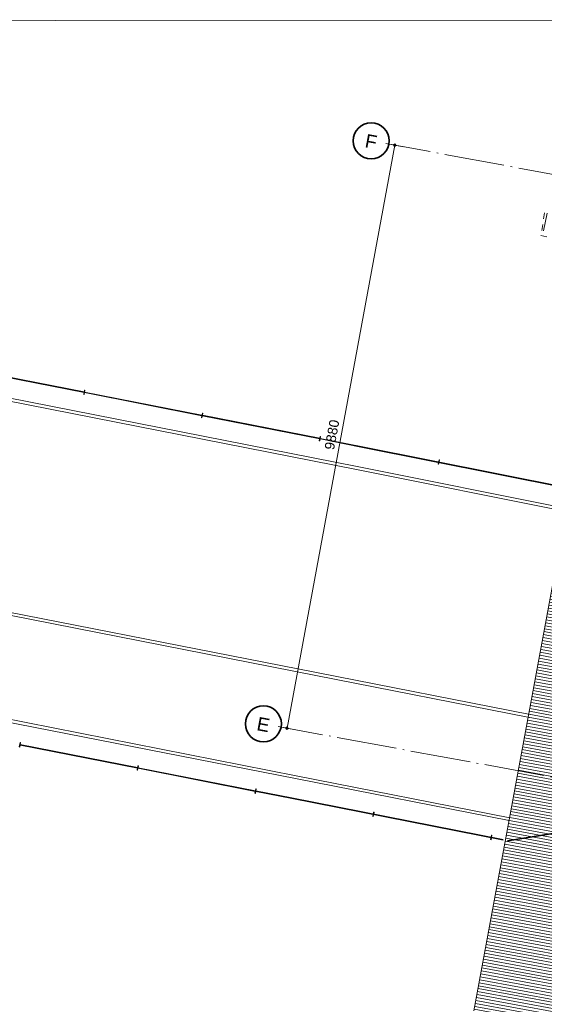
# Model space of a CAD drawing. Extents: x -294884 to 286267, y 0 to 1429765.
# Tile 37 of 178: x 23022 to 31759, y 193648 to 210056. Entities that reach past the tile are written whole.
import ezdxf

# ---------------------------------------------------------------- set-up
doc = ezdxf.new("R2010")
doc.units = 0
doc.header["$MEASUREMENT"] = 0
doc.linetypes.add('DASHDOT', pattern=[1250, 1000, -112.5, 25, -112.5])
doc.linetypes.add('DASHED', pattern=[200, 100, -100])
for name, color, linetype in [('A-0020-KADER', 8, 'Continuous'), ('A-0030-STRAMIEN', 1, 'Continuous'), ('A-0038-STR-MAATLIJN', 1, 'Continuous'), ('A-0210-WAND-BU', 8, 'Continuous'), ('A-1130-TXT+MT-BE', 1, 'Continuous')]:
    doc.layers.add(name, color=color, linetype=linetype)
doc.dimstyles.new('@D00GM', dxfattribs={"dimtxt": 135, "dimasz": 1, "dimexe": 0.18, "dimexo": 0.0625, "dimgap": 13.5, "dimtad": 1, "dimdec": 0, "dimzin": 0, "dimdsep": 46, "dimtxsty": 'Standard', "dimblk": '^SD00____100_10', "dimcen": 0.09, "dimse1": 1, "dimse2": 1, "dimclrd": 1, "dimadec": 0, "dimazin": 0, "dimtfac": 1, "dimtdec": 4, "dimtmove": 0, "dimatfit": 3, "dimfxl": 0, "dimtolj": 1, "dimtzin": 0, "dimlwd": 13, "dimarcsym": 0})
doc.dimstyles.new('@D03ST', dxfattribs={"dimtxt": 162, "dimasz": 1, "dimexe": 0.18, "dimexo": 0.0625, "dimgap": 16.2, "dimtad": 1, "dimdec": 0, "dimzin": 0, "dimdsep": 46, "dimtxsty": 'Standard', "dimblk": '^SD03____100_10', "dimcen": 0.09, "dimse1": 1, "dimse2": 1, "dimclrd": 1, "dimadec": 0, "dimazin": 0, "dimtfac": 1, "dimtdec": 4, "dimtmove": 0, "dimatfit": 3, "dimfxl": 0, "dimtolj": 1, "dimtzin": 0, "dimlwd": 13, "dimarcsym": 0})

# ---------------------------------------------------------------- blocks, each defined once
blk = doc.blocks.new('*D')
at = {"color": 1, "linetype": 'Continuous', "lineweight": 13}
for points in [[(62927, 114665), (63143, 119960)], [(63293, 119954), (62993, 119966)], [(79682, 118845), (79383, 118875)], [(79499, 118522), (79533, 118860)], [(78427, 113303), (78957, 118577)], [(79106, 118562), (78808, 118592)], [(79148, 115040), (79499, 118522)], [(79648, 118507), (79349, 118537)], [(79648, 118507), (79349, 118537)], [(78968, 113249), (79148, 115040)], [(79298, 115025), (78999, 115055)], [(79298, 115025), (78999, 115055)], [(63077, 114659), (62777, 114671)], [(78576, 113288), (78278, 113318)], [(79118, 113234), (78819, 113264)], [(79118, 113234), (78819, 113264)], [(78934, 112910), (78968, 113249)], [(79084, 112895), (78785, 112925)], [(-122398, 58428), (-122398, 58128)], [(-117098, 58425), (-117098, 58125)], [(-117098, 58275), (-122398, 58278)], [(26619, -2220), (26619, -1920)], [(26619, -2220), (26619, -1920)], [(31919, -2220), (31919, -1920)], [(31919, -2220), (31919, -1920)], [(26619, -2070), (31919, -2070)], [(26619, -2070), (31919, -2070)], [(117098, -58425), (117098, -58125)], [(122398, -58428), (122398, -58128)], [(117098, -58275), (122398, -58278)]]:
    blk.add_lwpolyline(points, dxfattribs=at)
at = {"color": 7, "linetype": 'Continuous', "lineweight": 18}
for points in [[(63166, 119959), (63144, 119983), (63120, 119961), (63142, 119937)], [(79555, 118858), (79535, 118883), (79510, 118863), (79530, 118838)], [(78980, 118574), (78960, 118599), (78934, 118579), (78955, 118554)], [(79521, 118520), (79501, 118545), (79476, 118524), (79496, 118499)], [(79521, 118520), (79501, 118545), (79476, 118524), (79496, 118499)], [(79171, 115037), (79151, 115063), (79126, 115042), (79146, 115017)], [(79171, 115037), (79151, 115063), (79126, 115042), (79146, 115017)], [(62950, 114664), (62928, 114688), (62904, 114666), (62926, 114642)], [(78450, 113301), (78429, 113326), (78404, 113305), (78425, 113280)], [(78991, 113246), (78971, 113272), (78945, 113251), (78966, 113226)], [(78991, 113246), (78971, 113272), (78945, 113251), (78966, 113226)], [(78957, 112908), (78937, 112933), (78911, 112913), (78932, 112888)], [(-122398, 58301), (-122421, 58278), (-122398, 58255), (-122375, 58278)], [(-117098, 58298), (-117121, 58275), (-117098, 58252), (-117075, 58275)], [(26619, -2093), (26642, -2070), (26619, -2047), (26596, -2070)], [(26619, -2093), (26642, -2070), (26619, -2047), (26596, -2070)], [(31919, -2093), (31942, -2070), (31919, -2047), (31896, -2070)], [(31919, -2093), (31942, -2070), (31919, -2047), (31896, -2070)], [(117098, -58298), (117121, -58275), (117098, -58252), (117075, -58275)], [(122398, -58301), (122421, -58278), (122398, -58255), (122375, -58278)]]:
    blk.add_lwpolyline(points, close=True, dxfattribs=at)
at = {"layer": 'A-0030-STRAMIEN', "color": 1, "linetype": 'Continuous', "lineweight": 13}
for points in [[(139855, 104285), (140818, 109496)], [(140965, 109469), (140670, 109524)], [(140003, 104257), (139708, 104312)], [(150193, -2166), (150193, -1866)], [(155493, -2166), (155493, -1866)], [(150193, -2016), (155493, -2016)], [(162027, -30782), (162027, -31082)], [(167327, -30782), (167327, -31082)], [(167327, -30932), (162027, -30932)]]:
    blk.add_lwpolyline(points, dxfattribs=at)
at = {"layer": 'A-0030-STRAMIEN', "color": 7, "linetype": 'Continuous', "lineweight": 18}
for points in [[(140840, 109492), (140822, 109519), (140795, 109501), (140814, 109474)], [(139878, 104280), (139859, 104307), (139833, 104289), (139851, 104262)], [(150193, -2039), (150216, -2016), (150193, -1993), (150170, -2016)], [(155493, -2039), (155516, -2016), (155493, -1993), (155470, -2016)], [(162027, -30909), (162004, -30932), (162027, -30955), (162050, -30932)], [(167327, -30909), (167304, -30932), (167327, -30955), (167350, -30932)]]:
    blk.add_lwpolyline(points, close=True, dxfattribs=at)
at = {"layer": 'A-0038-STR-MAATLIJN', "color": 1, "linetype": 'Continuous', "lineweight": 13}
for points in [[(54211, 116191), (54774, 129790)], [(54924, 129784), (54624, 129797)], [(93531, 103792), (95230, 122696)], [(95379, 122683), (95080, 122709)], [(54361, 116185), (54061, 116197)], [(134881, 116129), (134586, 116184)], [(132939, 106441), (134733, 116156)], [(140523, 109551), (141512, 114908)], [(141660, 114881), (141365, 114935)], [(139716, 105182), (140523, 109551)], [(140670, 109524), (140375, 109578)], [(140670, 109524), (140375, 109578)], [(133086, 106414), (132791, 106468)], [(139560, 104339), (139716, 105182)], [(139863, 105155), (139568, 105209)], [(139863, 105155), (139568, 105209)], [(139708, 104312), (139413, 104366)], [(93680, 103778), (93382, 103805)], [(58982, 102621), (58994, 102921)], [(58988, 102771), (64711, 102534)], [(64705, 102384), (64717, 102684)], [(136364, 96015), (136419, 96310)], [(136392, 96163), (141960, 95134)], [(141932, 94987), (141987, 95282)], [(98404, 84548), (98430, 84847)], [(98417, 84697), (105364, 84073)], [(105351, 83924), (105378, 84222)], [(41370, -1148), (41370, -1448)], [(99055, -1148), (99055, -1448)], [(151050, -1420), (151050, -1120)], [(160941, -1420), (160941, -1120)], [(27759, -1151), (27759, -1451)], [(41370, -1298), (27759, -1301)], [(80074, -1152), (80074, -1452)], [(99055, -1298), (80074, -1302)], [(151050, -1270), (160941, -1270)], [(150193, -1866), (150193, -1566)], [(151050, -1866), (151050, -1566)], [(151050, -1866), (151050, -1566)], [(155493, -1866), (155493, -1566)], [(155493, -1866), (155493, -1566)], [(160941, -1866), (160941, -1566)], [(163921, -1933), (163921, -1633)], [(167496, -1933), (167496, -1633)], [(85620, -2081), (85620, -1781)], [(85620, -2081), (85620, -1781)], [(150193, -1716), (151050, -1716)], [(151050, -1716), (155493, -1716)], [(155493, -1716), (160941, -1716)], [(163921, -1783), (167496, -1783)], [(87964, -2761), (87964, -2461)], [(87964, -2611), (89764, -2611)], [(89764, -2761), (89764, -2461)], [(89764, -2761), (89764, -2461)], [(89764, -2611), (93264, -2611)], [(93264, -2761), (93264, -2461)], [(16419, -29459), (16419, -29759)], [(30030, -29462), (30030, -29762)], [(85801, -29491), (85801, -29791)], [(104781, -29495), (104781, -29795)], [(16419, -29609), (30030, -29612)], [(85801, -29641), (104781, -29645)], [(156589, -30203), (156589, -29903)], [(166470, -30203), (166470, -29903)], [(166470, -30053), (156589, -30053)], [(91591, -30907), (91591, -30607)], [(95091, -30907), (95091, -30607)], [(95091, -30907), (95091, -30607)], [(96891, -30907), (96891, -30607)], [(95091, -30757), (91591, -30757)], [(96891, -30757), (95091, -30757)]]:
    blk.add_lwpolyline(points, dxfattribs=at)
at = {"layer": 'A-0038-STR-MAATLIJN', "color": 7, "linetype": 'Continuous', "lineweight": 18}
for points in [[(54797, 129790), (54775, 129813), (54751, 129791), (54773, 129768)], [(95253, 122694), (95232, 122719), (95207, 122698), (95228, 122673)], [(54234, 116190), (54212, 116214), (54188, 116192), (54210, 116168)], [(134756, 116152), (134737, 116179), (134711, 116161), (134729, 116134)], [(141535, 114904), (141516, 114930), (141490, 114912), (141508, 114885)], [(140545, 109547), (140527, 109574), (140500, 109555), (140519, 109528)], [(140545, 109547), (140527, 109574), (140500, 109555), (140519, 109528)], [(132961, 106437), (132943, 106463), (132916, 106445), (132934, 106418)], [(139738, 105178), (139720, 105205), (139693, 105186), (139712, 105159)], [(139738, 105178), (139720, 105205), (139693, 105186), (139712, 105159)], [(139583, 104335), (139564, 104362), (139538, 104343), (139556, 104317)], [(93554, 103790), (93533, 103815), (93508, 103794), (93529, 103769)], [(58987, 102748), (59011, 102770), (58989, 102794), (58965, 102772)], [(64710, 102511), (64734, 102533), (64712, 102557), (64688, 102535)], [(136387, 96140), (136414, 96158), (136396, 96185), (136369, 96167)], [(141956, 95112), (141982, 95130), (141964, 95157), (141937, 95138)], [(98415, 84674), (98440, 84695), (98419, 84720), (98394, 84699)], [(105362, 84050), (105387, 84071), (105366, 84096), (105342, 84075)], [(27759, -1278), (27736, -1301), (27759, -1324), (27782, -1301)], [(41370, -1275), (41347, -1298), (41370, -1321), (41393, -1298)], [(80074, -1279), (80051, -1302), (80074, -1325), (80097, -1302)], [(99055, -1275), (99032, -1298), (99055, -1321), (99078, -1298)], [(151050, -1293), (151073, -1270), (151050, -1247), (151027, -1270)], [(160941, -1293), (160964, -1270), (160941, -1247), (160918, -1270)], [(150193, -1739), (150216, -1716), (150193, -1693), (150170, -1716)], [(151050, -1739), (151073, -1716), (151050, -1693), (151027, -1716)], [(151050, -1739), (151073, -1716), (151050, -1693), (151027, -1716)], [(155493, -1739), (155516, -1716), (155493, -1693), (155470, -1716)], [(155493, -1739), (155516, -1716), (155493, -1693), (155470, -1716)], [(160941, -1739), (160964, -1716), (160941, -1693), (160918, -1716)], [(163921, -1806), (163944, -1783), (163921, -1760), (163898, -1783)], [(167496, -1806), (167519, -1783), (167496, -1760), (167473, -1783)], [(85620, -1954), (85643, -1931), (85620, -1908), (85597, -1931)], [(85620, -1954), (85643, -1931), (85620, -1908), (85597, -1931)], [(87964, -2634), (87987, -2611), (87964, -2588), (87941, -2611)], [(89764, -2634), (89787, -2611), (89764, -2588), (89741, -2611)], [(89764, -2634), (89787, -2611), (89764, -2588), (89741, -2611)], [(93264, -2634), (93287, -2611), (93264, -2588), (93241, -2611)], [(16419, -29586), (16442, -29609), (16419, -29632), (16396, -29609)], [(30030, -29589), (30053, -29612), (30030, -29635), (30007, -29612)], [(85801, -29618), (85824, -29641), (85801, -29664), (85778, -29641)], [(104781, -29622), (104804, -29645), (104781, -29668), (104758, -29645)], [(156589, -30076), (156566, -30053), (156589, -30030), (156612, -30053)], [(166470, -30076), (166447, -30053), (166470, -30030), (166492, -30053)], [(91591, -30780), (91568, -30757), (91591, -30734), (91614, -30757)], [(95091, -30780), (95068, -30757), (95091, -30734), (95114, -30757)], [(95091, -30780), (95068, -30757), (95091, -30734), (95114, -30757)], [(96891, -30780), (96868, -30757), (96891, -30734), (96914, -30757)]]:
    blk.add_lwpolyline(points, close=True, dxfattribs=at)
at = {"layer": 'A-0038-STR-MAATLIJN', "color": 1, "linetype": 'Continuous'}
blk.add_point((85620, -1931), dxfattribs=at)
at = {"layer": 'A-1130-TXT+MT-BE', "color": 7, "linetype": 'Continuous', "lineweight": 18}
for points in [[(63183, 129448), (63161, 129471), (63137, 129449), (63159, 129426)], [(62797, 119974), (62774, 119998), (62751, 119976), (62773, 119952)], [(62797, 119974), (62774, 119998), (62751, 119976), (62773, 119952)], [(62627, 115817), (62605, 115841), (62581, 115819), (62603, 115795)], [(62627, 115817), (62605, 115841), (62581, 115819), (62603, 115795)], [(62581, 114678), (62559, 114702), (62535, 114680), (62557, 114656)], [(-131879, 57937), (-131902, 57914), (-131879, 57891), (-131856, 57914)], [(-122398, 57931), (-122421, 57908), (-122398, 57885), (-122375, 57908)], [(-122398, 57931), (-122421, 57908), (-122398, 57885), (-122375, 57908)], [(-118237, 57929), (-118260, 57906), (-118237, 57883), (-118214, 57906)], [(-118237, 57929), (-118260, 57906), (-118237, 57883), (-118214, 57906)], [(-117097, 57928), (-117120, 57905), (-117097, 57882), (-117074, 57905)], [(26618, -1723), (26641, -1700), (26618, -1677), (26595, -1700)], [(27759, -1723), (27782, -1700), (27759, -1677), (27736, -1700)], [(27759, -1723), (27782, -1700), (27759, -1677), (27736, -1700)], [(31919, -1723), (31942, -1700), (31919, -1677), (31896, -1700)], [(31919, -1723), (31942, -1700), (31919, -1677), (31896, -1700)], [(41400, -1723), (41423, -1700), (41400, -1677), (41377, -1700)], [(25452, -30693), (25475, -30670), (25452, -30647), (25429, -30670)], [(30752, -30693), (30775, -30670), (30752, -30647), (30729, -30670)], [(70982, -33871), (70960, -33848), (70937, -33871), (70960, -33894)], [(115063, -33871), (115040, -33848), (115017, -33871), (115040, -33894)], [(70982, -34871), (70960, -34848), (70937, -34871), (70960, -34894)], [(115063, -34871), (115040, -34848), (115017, -34871), (115040, -34894)], [(117097, -57928), (117120, -57905), (117097, -57882), (117074, -57905)], [(118237, -57929), (118260, -57906), (118237, -57883), (118214, -57906)], [(118237, -57929), (118260, -57906), (118237, -57883), (118214, -57906)], [(122398, -57931), (122421, -57908), (122398, -57885), (122375, -57908)], [(122398, -57931), (122421, -57908), (122398, -57885), (122375, -57908)], [(131879, -57937), (131902, -57914), (131879, -57891), (131856, -57914)]]:
    blk.add_lwpolyline(points, close=True, dxfattribs=at)
at = {"layer": 'A-1130-TXT+MT-BE', "color": 1, "linetype": 'Continuous', "lineweight": 13}
for points in [[(62774, 119975), (63160, 129448)], [(63310, 129442), (63010, 129455)], [(62604, 115818), (62774, 119975)], [(62923, 119969), (62624, 119981)], [(62923, 119969), (62624, 119981)], [(62754, 115812), (62454, 115824)], [(62754, 115812), (62454, 115824)], [(62558, 114679), (62604, 115818)], [(62708, 114673), (62408, 114685)], [(-131879, 58064), (-131879, 57764)], [(-122398, 58058), (-122398, 57758)], [(-122398, 58058), (-122398, 57758)], [(-118237, 58056), (-118237, 57756)], [(-118237, 58056), (-118237, 57756)], [(-117097, 58055), (-117097, 57755)], [(-122398, 57908), (-131879, 57914)], [(-118237, 57906), (-122398, 57908)], [(-117097, 57905), (-118237, 57906)], [(26618, -1850), (26618, -1550)], [(27759, -1850), (27759, -1550)], [(27759, -1850), (27759, -1550)], [(31919, -1850), (31919, -1550)], [(31919, -1850), (31919, -1550)], [(41400, -1850), (41400, -1550)], [(26618, -1700), (27759, -1700)], [(27759, -1700), (31919, -1700)], [(31919, -1700), (41400, -1700)], [(25452, -30820), (25452, -30520)], [(25452, -30670), (30752, -30670)], [(30752, -30820), (30752, -30520)], [(71110, -33871), (70810, -33871)], [(70960, -34871), (70960, -33871)], [(115190, -33871), (114890, -33871)], [(115040, -34871), (115040, -33871)], [(71110, -34871), (70810, -34871)], [(115190, -34871), (114890, -34871)], [(117097, -58055), (117097, -57755)], [(118237, -58056), (118237, -57756)], [(118237, -58056), (118237, -57756)], [(117097, -57905), (118237, -57906)], [(118237, -57906), (122398, -57908)], [(122398, -58058), (122398, -57758)], [(122398, -58058), (122398, -57758)], [(122398, -57908), (131879, -57914)], [(131879, -58064), (131879, -57764)]]:
    blk.add_lwpolyline(points, dxfattribs=at)
at = {"color": 7, "linetype": 'Continuous', "char_height": 135, "attachment_point": 7, "line_spacing_factor": 0.933333}
for s, insert, rotation in [('{\\fArial|b0|i0|c12|p0;340}', (79443, 118543), 84.2582), ('{\\fArial|b0|i0|c12|p0;5300}', (62969, 117109), 87.6654), ('{\\fArial|b0|i0|c12|p0;3500}', (79246, 116581), 84.2577), ('{\\fArial|b0|i0|c12|p0;5300}', (78614, 115740), 84.2577), ('{\\fArial|b0|i0|c12|p0;1800}', (78980, 113945), 84.2577), ('{\\fArial|b0|i0|c12|p0;340}', (78879, 112931), 84.2582), ('{\\fArial|b0|i0|c12|p0;5300}', (-119954, 58369), 359.9654), ('{\\fArial|b0|i0|c12|p0;5300}', (119541, -58219), 359.9654)]:
    blk.add_mtext(s, dxfattribs=dict(at, insert=insert, rotation=rotation))
at = {"color": 7, "linetype": 'Continuous', "insert": (29063, -2013), "char_height": 135, "attachment_point": 7, "line_spacing_factor": 0.933333}
blk.add_mtext('{\\fArial|b0|i0|c12|p0;5300}', dxfattribs=at)
blk.add_mtext('{\\fArial|b0|i0|c12|p0;5300}', dxfattribs=at)
at = {"layer": 'A-0030-STRAMIEN', "color": 7, "linetype": 'Continuous', "insert": (140224, 106660), "char_height": 162, "attachment_point": 7, "rotation": 79.5354, "line_spacing_factor": 0.933333}
blk.add_mtext('{\\fArial|b0|i0|c12|p0;5300}', dxfattribs=at)
at = {"layer": 'A-0030-STRAMIEN', "color": 7, "linetype": 'Continuous', "char_height": 162, "attachment_point": 7, "line_spacing_factor": 0.933333}
for insert in [(152596, -1947), (164429, -30821)]:
    blk.add_mtext('{\\fArial|b0|i0|c12|p0;5300}', dxfattribs=dict(at, insert=insert))
at = {"layer": 'A-0038-STR-MAATLIJN', "color": 7, "linetype": 'Continuous', "char_height": 162, "attachment_point": 7, "line_spacing_factor": 0.933333}
for s, insert, rotation in [('{\\fArial|b0|i0|c12|p0;13611}', (54411, 122684), 87.6307), ('{\\fArial|b0|i0|c12|p0;18980}', (94284, 112942), 84.865), ('{\\fArial|b0|i0|c12|p0;5448}', (140905, 111999), 79.5354), ('{\\fArial|b0|i0|c12|p0;9880}', (133723, 111068), 79.535), ('{\\fArial|b0|i0|c12|p0;4443}', (140007, 107136), 79.5354), ('{\\fArial|b0|i0|c12|p0;857}', (139536, 104591), 79.5354), ('{\\fArial|b0|i0|c12|p0;5728}', (61605, 102732), 357.6307), ('{\\fArial|b0|i0|c12|p0;5662}', (138945, 95761), 349.535), ('{\\fArial|b0|i0|c12|p0;6975}', (101650, 84476), 354.865), ('{\\fArial|b0|i0|c12|p0;13611}', (34255, -1189), 0.011), ('{\\fArial|b0|i0|c12|p0;18980}', (89255, -1189), 0.011), ('{\\fArial|b0|i0|c12|p0;9890}', (155748, -1201), 0), ('{\\fArial|b0|i0|c12|p0;13611}', (22915, -29499), 359.989), ('{\\fArial|b0|i0|c12|p0;18980}', (94982, -29532), 359.989), ('{\\fArial|b0|i0|c12|p0;9880}', (161282, -29984), 360)]:
    blk.add_mtext(s, dxfattribs=dict(at, insert=insert, rotation=rotation))
for s, insert in [('{\\fArial|b0|i0|c12|p0;857}', (150436, -1647)), ('{\\fArial|b0|i0|c12|p0;4443}', (153024, -1647)), ('{\\fArial|b0|i0|c12|p0;5448}', (157970, -1647)), ('{\\fArial|b0|i0|c12|p0;3575}', (165461, -1714)), ('{\\fArial|b0|i0|c12|p0;1800}', (88617, -2542)), ('{\\fArial|b0|i0|c12|p0;3500}', (91267, -2542)), ('{\\fArial|b0|i0|c12|p0;3500}', (93094, -30688)), ('{\\fArial|b0|i0|c12|p0;1800}', (95744, -30688))]:
    blk.add_mtext(s, dxfattribs=dict(at, insert=insert))
at = {"layer": 'A-1130-TXT+MT-BE', "color": 7, "linetype": 'Continuous', "char_height": 135, "attachment_point": 7, "line_spacing_factor": 0.933333}
for s, insert, rotation in [('{\\fArial|b0|i0|c12|p0;9481}', (62901, 124508), 87.6653), ('{\\fArial|b0|i0|c12|p0;4160}', (62623, 117693), 87.6653), ('{\\fArial|b0|i0|c12|p0;1140}', (62515, 115045), 87.6653), ('{\\fArial|b0|i0|c12|p0;9481}', (-127344, 58004), 359.9653), ('{\\fArial|b0|i0|c12|p0;4160}', (-120524, 58000), 359.9653), ('{\\fArial|b0|i0|c12|p0;1140}', (-117873, 57998), 359.9653), ('{\\fArial|b0|i0|c12|p0;1140}', (26982, -1643), 360), ('{\\fArial|b0|i0|c12|p0;4160}', (29633, -1643), 360), ('{\\fArial|b0|i0|c12|p0;9481}', (36454, -1643), 360), ('{\\fArial|b0|i0|c12|p0;1000}', (70902, -34578), 90), ('{\\fArial|b0|i0|c12|p0;1000}', (114982, -34578), 90), ('{\\fArial|b0|i0|c12|p0;1140}', (117461, -57848), 359.9654), ('{\\fArial|b0|i0|c12|p0;4160}', (120111, -57849), 359.9654), ('{\\fArial|b0|i0|c12|p0;9481}', (126932, -57853), 359.9654)]:
    blk.add_mtext(s, dxfattribs=dict(at, insert=insert, rotation=rotation))
at = {"layer": 'A-1130-TXT+MT-BE', "color": 7, "linetype": 'Continuous', "insert": (27896, -30612), "char_height": 135, "attachment_point": 7, "line_spacing_factor": 0.933333}
blk.add_mtext('{\\fArial|b0|i0|c12|p0;5300}', dxfattribs=at)
blk = doc.blocks.new('^SD03____100_10')
at = {"layer": 'A-0038-STR-MAATLIJN', "color": 7, "linetype": 'Continuous', "lineweight": 18}
blk.add_lwpolyline([(0, -23), (23, 0), (0, 23), (-23, 0)], close=True, dxfattribs=at)
at = {"layer": 'A-0038-STR-MAATLIJN', "color": 1, "linetype": 'Continuous', "lineweight": 13}
blk.add_lwpolyline([(0, -150), (0, 150)], dxfattribs=at)
blk = doc.blocks.new('^SD00____100_10')
at = {"layer": 'A-1130-TXT+MT-BE', "color": 7, "linetype": 'Continuous', "lineweight": 18}
blk.add_lwpolyline([(0, -23), (23, 0), (0, 23), (-23, 0)], close=True, dxfattribs=at)
at = {"layer": 'A-1130-TXT+MT-BE', "color": 1, "linetype": 'Continuous', "lineweight": 13}
blk.add_lwpolyline([(0, -150), (0, 150)], dxfattribs=at)
blk = doc.blocks.new('M-NIEUW_10')
at = {"layer": 'A-0210-WAND-BU', "linetype": 'Continuous', "lineweight": 5}
h = blk.add_hatch(dxfattribs=at)
h.set_pattern_fill('_test', color=8, style=0, pattern_type=0)
h.set_pattern_definition([(169.5338, (137755.953, 103550.1), (-9.08276, -49.16811), [])])
h.paths.add_polyline_path([(137374.5, 101485), (136053.5, 101729.1), (138472.6, 114824), (139793.5, 114580)], flags=0)
at = {"color": 8, "linetype": 'Continuous', "lineweight": 5}
for points in [[(138050.1, 118227.7), (111133.8, 118246.7)], [(134106, 110799.6), (137599.7, 110100.1)], [(134096.2, 110750.6), (137589.9, 110051.1)], [(133420.7, 107316.4), (136976.7, 106616.7)], [(133430.3, 107365.4), (136986.3, 106665.7)], [(133082.8, 105599.3), (136638.8, 104899.6)], [(133092.4, 105648.4), (136648.4, 104948.6)]]:
    blk.add_lwpolyline(points, dxfattribs=at)
at = {"color": 1, "linetype": 'DASHED', "lineweight": 13}
blk.add_lwpolyline([(137230, 115028.8), (137167.1, 114648.8), (138418.6, 114419.2)], dxfattribs=at)
at = {"color": 9, "linetype": 'Continuous', "lineweight": 13}
blk.add_lwpolyline([(137208.5, 114729.9), (137274.2, 115021)], dxfattribs=at)
at = {"color": 7, "linetype": 'Continuous', "lineweight": 18}
for points in [[(129566.9, 112074.9), (129552.4, 112001.4), (129559.3, 112000), (129573.7, 112073.6)], [(131529.2, 111688.8), (131514.8, 111615.2), (131521.6, 111613.9), (131536.1, 111687.5)], [(133491.6, 111302.7), (133477.1, 111229.1), (133484, 111227.7), (133498.5, 111301.3)], [(135477.7, 110911.3), (135462.8, 110837.8), (135455.9, 110839.2), (135470.8, 110912.7)], [(128501.6, 106200.1), (128487.1, 106126.5), (128480.2, 106127.8), (128494.7, 106201.4)], [(130464, 105813.9), (130449.5, 105740.4), (130442.6, 105741.7), (130457.1, 105815.3)], [(132426.3, 105427.8), (132411.8, 105354.2), (132405, 105355.6), (132419.5, 105429.2)], [(134388.6, 105040.8), (134374.1, 104967.2), (134367.2, 104968.6), (134381.7, 105042.2)], [(136351.2, 104654.6), (136336.7, 104581), (136329.8, 104582.4), (136344.3, 104656)]]:
    blk.add_lwpolyline(points, close=True, dxfattribs=at)
at = {"color": 1, "linetype": 'Continuous', "lineweight": 13}
for points in [[(134170.2, 111125.8), (137600.9, 110438.9)], [(134172.2, 111135.6), (137602.8, 110448.8)], [(133017.6, 105268.1), (136538.1, 104575.4)], [(133019.6, 105278), (136540, 104585.2)]]:
    blk.add_lwpolyline(points, dxfattribs=at)
at = {"color": 4, "linetype": 'Continuous', "lineweight": 35}
blk.add_lwpolyline([(136610, 104561.6), (137984.5, 104787.6), (143549.7, 103757), (144750, 103039.3)], dxfattribs=at)
at = {"layer": 'A-0020-KADER', "color": 1, "linetype": 'Continuous', "lineweight": 13}
for points in [[(129558.7, 112033.2), (127681.7, 112402.6)], [(129560.6, 112043.1), (127683.6, 112412.4)], [(129558.7, 112033.2), (129560.6, 112043.1)], [(129567.5, 112041.7), (129565.5, 112031.9)], [(131521, 111647.1), (129565.5, 112031.9)], [(131523, 111656.9), (129567.5, 112041.7)], [(131521, 111647.1), (131523, 111656.9)], [(131529.8, 111655.6), (131527.9, 111645.8)], [(133483.4, 111261), (131527.9, 111645.8)], [(133485.3, 111270.8), (131529.8, 111655.6)], [(133483.4, 111261), (133485.3, 111270.8)], [(133492.2, 111269.4), (133490.3, 111259.6)], [(134170.2, 111125.8), (133490.3, 111259.6)], [(134172.2, 111135.6), (133492.2, 111269.4)], [(128495.3, 106168.2), (128493.4, 106158.4)], [(130450.8, 105783.4), (128495.3, 106168.2)], [(130448.9, 105773.6), (128493.4, 106158.4)], [(130442.6, 105741.7), (130449.5, 105740.4)], [(130448.9, 105773.6), (130450.8, 105783.4)], [(130457.7, 105782.1), (130455.8, 105772.2)], [(132411.2, 105387.5), (130455.8, 105772.2)], [(132413.2, 105397.3), (130457.7, 105782.1)], [(132411.2, 105387.5), (132413.2, 105397.3)], [(132420.1, 105395.9), (132418.1, 105386.1)], [(133017.6, 105268.1), (132418.1, 105386.1)], [(133019.6, 105278), (132420.1, 105395.9)]]:
    blk.add_lwpolyline(points, dxfattribs=at)
at = {"layer": 'A-0020-KADER', "color": 8, "linetype": 'Continuous', "lineweight": 5}
for points in [[(134106, 110799.6), (127532.1, 112093.1)], [(134096.4, 110750.5), (127522.5, 112044.1)], [(133430.3, 107365.4), (126856.4, 108659)], [(133420.7, 107316.4), (126846.7, 108609.9)], [(128137.5, 106623.3), (133092.4, 105648.4)], [(128176.9, 106564.6), (133082.8, 105599.3)]]:
    blk.add_lwpolyline(points, dxfattribs=at)
at = {"layer": 'A-0030-STRAMIEN', "color": 1, "linetype": 'DASHDOT', "lineweight": 13}
for points in [[(134339.9, 116229.1), (146947.3, 113900.4)], [(132545.3, 106513.4), (145152.7, 104184.8)]]:
    blk.add_lwpolyline(points, dxfattribs=at)
at = {"layer": 'A-0210-WAND-BU', "color": 7, "linetype": 'Continuous', "lineweight": 18}
blk.add_lwpolyline([(136053.5, 101729.1), (138472.6, 114824)], dxfattribs=at)
at = {"layer": 'A-0038-STR-MAATLIJN', "color": 7, "linetype": 'Continuous'}
for base, p1, p2, middle in [((64710.9, 102534), (59534.3, 115970.7), (65257.1, 115733.9), (61849.5, 102652.4)), ((105364.4531, 84072.9688), (100080, 103203.2109), (107027.4531, 102578.8906), (101890.7188, 84385.125))]:
    dim = blk.add_linear_dim(base=base, p1=p1, p2=p2, dimstyle='@D03ST', override={"dimpost": '{\\fArial|b0|i0|c12|p0;<>}'}, dxfattribs=at)
    dim.commit()
    dim.dimension.update_dxf_attribs({"geometry": '*D', "text_midpoint": middle})
for base, p1, p2, middle in [((54773.9688, 129790.4766), (54209.2734, 116191.0156), (54773.9688, 129790.4766), (54492.6172, 122990.7031)), ((95229.7, 122696), (93529, 103791.9), (95229.7, 122696), (94380.3, 113243.9))]:
    dim = blk.add_linear_dim(base=base, p1=p1, p2=p2, angle=90, dimstyle='@D03ST', override={"dimpost": '{\\fArial|b0|i0|c12|p0;<>}'}, dxfattribs=at)
    dim.commit()
    dim.dimension.update_dxf_attribs({"geometry": '*D', "text_midpoint": middle})
at = {"linetype": 'Continuous'}
for points in [[(134394.4, 116524.1), (134424.9, 116516.8), (134454.5, 116506.3), (134482.9, 116492.8), (134509.7, 116476.4), (134534.6, 116457.3), (134557.4, 116435.7), (134577.8, 116411.9), (134595.6, 116386), (134610.6, 116358.4), (134622.6, 116329.4), (134631.5, 116299.3), (134637.3, 116268.4), (134639.8, 116237.1), (134639, 116205.7), (134634.9, 116174.6), (134627.6, 116144.1), (134617.1, 116114.5), (134603.6, 116086.1), (134587.2, 116059.3), (134568.1, 116034.4), (134546.5, 116011.6), (134522.6, 115991.2), (134496.8, 115973.4), (134469.2, 115958.4), (134440.2, 115946.4), (134410.1, 115937.4), (134379.2, 115931.7), (134347.9, 115929.2), (134316.5, 115930), (134285.4, 115934.1), (134254.8, 115941.4), (134225.2, 115951.9), (134196.9, 115965.4), (134170.1, 115981.8), (134145.2, 116000.9), (134122.4, 116022.5), (134102, 116046.3), (134084.2, 116072.2), (134069.2, 116099.8), (134057.1, 116128.8), (134048.2, 116158.9), (134042.5, 116189.8), (134040, 116221.1), (134040.8, 116252.5), (134044.9, 116283.6), (134052.2, 116314.1), (134062.6, 116343.8), (134076.1, 116372.1), (134092.5, 116398.9), (134111.6, 116423.8), (134133.2, 116446.6), (134157.1, 116467), (134183, 116484.8), (134210.6, 116499.8), (134239.6, 116511.8), (134269.7, 116520.8), (134300.5, 116526.5), (134331.8, 116529), (134363.2, 116528.2)], [(132599.8, 106808.4), (132630.4, 106801.1), (132660, 106790.7), (132688.3, 106777.2), (132715.1, 106760.8), (132740, 106741.7), (132762.8, 106720.1), (132783.2, 106696.2), (132801, 106670.3), (132816, 106642.7), (132828.1, 106613.7), (132837, 106583.6), (132842.8, 106552.8), (132845.2, 106521.5), (132844.4, 106490.1), (132840.4, 106458.9), (132833, 106428.4), (132822.6, 106398.8), (132809.1, 106370.4), (132792.7, 106343.6), (132773.6, 106318.7), (132752, 106295.9), (132728.1, 106275.5), (132702.2, 106257.7), (132674.7, 106242.7), (132645.7, 106230.7), (132615.5, 106221.7), (132584.7, 106216), (132553.4, 106213.5), (132522, 106214.3), (132490.8, 106218.4), (132460.3, 106225.7), (132430.7, 106236.2), (132402.3, 106249.7), (132375.6, 106266.1), (132350.6, 106285.2), (132327.8, 106306.8), (132307.4, 106330.6), (132289.6, 106356.5), (132274.6, 106384.1), (132262.6, 106413.1), (132253.7, 106443.2), (132247.9, 106474.1), (132245.4, 106505.4), (132246.2, 106536.8), (132250.3, 106567.9), (132257.6, 106598.5), (132268.1, 106628.1), (132281.6, 106656.4), (132298, 106683.2), (132317.1, 106708.1), (132338.7, 106730.9), (132362.6, 106751.3), (132388.4, 106769.1), (132416, 106784.1), (132445, 106796.2), (132475.1, 106805.1), (132506, 106810.8), (132537.3, 106813.3), (132568.7, 106812.5)]]:
    blk.add_wipeout(points, dxfattribs=at).dxf.layer = 'A-0030-STRAMIEN'
at = {"layer": 'A-0030-STRAMIEN', "color": 4, "linetype": 'Continuous', "lineweight": 35}
for centre in [(134339.9, 116229.1), (132545.3, 106513.4)]:
    blk.add_circle(centre, 300, dxfattribs=at)
at = {"layer": 'A-0030-STRAMIEN', "color": 7, "linetype": 'Continuous', "char_height": 225, "attachment_point": 7, "rotation": 349.53505, "line_spacing_factor": 1.333333}
for s, insert in [('{\\fArial|b0|i0|c12|p0;F}', (134224.2, 116123.4)), ('{\\fArial|b0|i0|c12|p0;E}', (132421.2, 106409.2))]:
    blk.add_mtext(s, dxfattribs=dict(at, insert=insert))
at = {"color": 7, "linetype": 'Continuous'}
for base, p1, p2, angle, middle in [((63143.3, 119960.3), (62927.4, 114664.7), (63143.3, 119960.3), 56.55508, (63035.3, 117312.5)), ((79148.4, 115039.7), (78968.2, 113248.8), (79148.4, 115039.7), 84.25768, (79058.3, 114144.2)), ((79498.6, 118522.1), (79148.4, 115039.7), (79540, 118518), 84.25768, (79323.5, 116780.9)), ((78957.2, 118576.6), (78427, 113303.2), (78957.2, 118576.6), 84.25768, (78692.1, 115939.9)), ((79532.6, 118860.4), (79498.6, 118522.1), (79532.6, 118860.4), 84.25823, (79515.6, 118691.3)), ((78968.3, 113248.8), (78934.3, 112910.5), (78968.3, 113248.8), 84.25823, (78951.3, 113079.6))]:
    dim = blk.add_linear_dim(base=base, p1=p1, p2=p2, angle=angle, dimstyle='@D00GM', override={"dimpost": '{\\fArial|b0|i0|c12|p0;<>}'}, dxfattribs=at)
    dim.commit()
    dim.dimension.update_dxf_attribs({"geometry": '*D', "text_midpoint": middle})
at = {"layer": 'A-0030-STRAMIEN', "color": 7, "linetype": 'Continuous'}
dim = blk.add_linear_dim(base=(140817.8, 109496.5), p1=(139855.2, 104284.6), p2=(140817.8, 109496.5), angle=48.42511, dimstyle='@D03ST', override={"dimpost": '{\\fArial|b0|i0|c12|p0;<>}'}, dxfattribs=at)
dim.commit()
dim.dimension.update_dxf_attribs({"geometry": '*D', "text_midpoint": (140336.5, 106890.6)})
at = {"layer": 'A-0038-STR-MAATLIJN', "color": 7, "linetype": 'Continuous'}
dim = blk.add_linear_dim(base=(141959.7, 95134.2), p1=(138113.5, 105485), p2=(143681.6, 104456.5), dimstyle='@D03ST', override={"dimpost": '{\\fArial|b0|i0|c12|p0;<>}'}, dxfattribs=at)
dim.commit()
dim.dimension.update_dxf_attribs({"geometry": '*D', "text_midpoint": (139175.7, 95648.4)})
for base, p1, p2, angle, middle in [((134733.2, 116156.4), (132936.7, 106441.1), (134733.2, 116156.4), 90, (133836, 111298.6)), ((139715.9, 105182), (139560.2, 104339.1), (139715.9, 105182), 48.42511, (139638, 104760.5)), ((140522.8, 109551), (139715.9, 105182), (140522.8, 109551), 48.42511, (140119.3, 107366.5)), ((141512.2, 114907.9), (140522.8, 109551), (141512.2, 114907.9), 48.42511, (141017.5, 112229.4))]:
    dim = blk.add_linear_dim(base=base, p1=p1, p2=p2, angle=angle, dimstyle='@D03ST', override={"dimpost": '{\\fArial|b0|i0|c12|p0;<>}'}, dxfattribs=at)
    dim.commit()
    dim.dimension.update_dxf_attribs({"geometry": '*D', "text_midpoint": middle})
at = {"layer": 'A-1130-TXT+MT-BE', "color": 7, "linetype": 'Continuous'}
for base, p1, p2, middle in [((62604.0859, 115818.2031), (64050.2969, 114617.8906), (62604.0859, 115818.2031), (62580.8516, 115248.4766)), ((62773.6, 119975.1), (62604.1, 115818.2), (64013.5, 119924.5), (62688.8, 117896.6)), ((63159.8, 129448.5), (64013.5, 119924.5), (63159.8, 129448.5), (62966.7, 124711.8))]:
    dim = blk.add_linear_dim(base=base, p1=p1, p2=p2, angle=56.55506, dimstyle='@D00GM', override={"dimpost": '{\\fArial|b0|i0|c12|p0;<>}'}, dxfattribs=at)
    dim.commit()
    dim.dimension.update_dxf_attribs({"geometry": '*D', "text_midpoint": middle})

msp = doc.modelspace()

# ---------------------------------------------------------------- block references
msp.add_blockref('M-NIEUW_10', (-105465, 91809))

doc.saveas('drawing.dxf')
